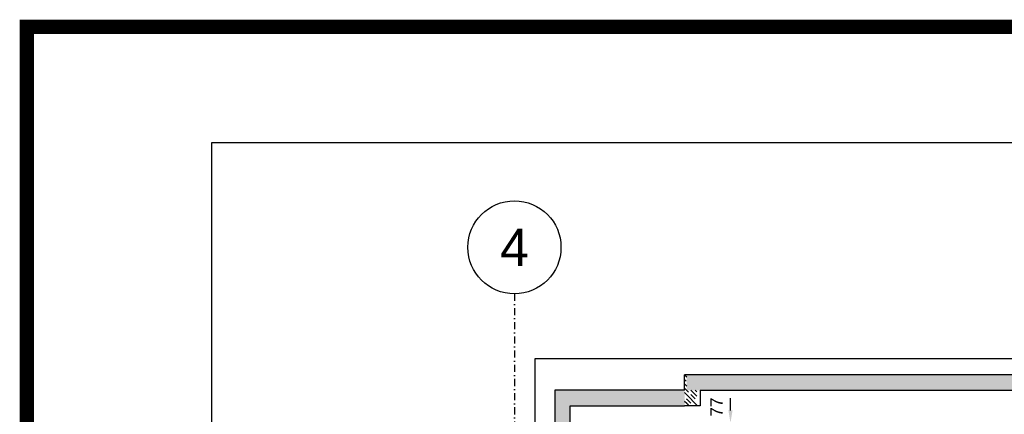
# Model space of a CAD drawing. Header units: millimetres. Extents: x -34919 to 306996, y -293018 to -145733.
# Tile 250 of 256: x 65448 to 81311, y -152097 to -145733. Entities that reach past the tile are written whole.
import ezdxf

# ---------------------------------------------------------------- set-up
doc = ezdxf.new("R2010")
doc.units = ezdxf.units.MM
doc.header["$LTSCALE"] = 3
doc.linetypes.add('DASHDOT', pattern=[25.4, 12.7, -6.35, 0, -6.35])
for name, color, linetype in [('AR-----H0_HATCHES_RASTERIT', 8, 'Continuous'), ('ARF2000E0_LOAD_BEARING_KANTAVAT', 1, 'Continuous'), ('Prz', 5, 'Continuous'), ('stezenia', 4, 'Continuous')]:
    doc.layers.add(name, color=color, linetype=linetype)
doc.styles.get("Standard").update_dxf_attribs({"font": 'arial.ttf', "height": 25})
doc.dimstyles.new('STANDARD-100', dxfattribs={"dimscale": 100, "dimtxt": 2, "dimasz": 2, "dimexe": 0, "dimexo": 0, "dimgap": 0.6, "dimtad": 1, "dimdec": 0, "dimzin": 12, "dimdsep": 46, "dimtxsty": 'Standard', "dimcen": 1, "dimclrd": 256, "dimclre": 256, "dimclrt": 2, "dimadec": 0, "dimazin": 0, "dimtfac": 1, "dimtdec": 0, "dimtmove": 0, "dimatfit": 3, "dimfxl": 0, "dimtolj": 1, "dimtzin": 0, "dimarcsym": 0})
pattern_1 = [(315, (46419.11, -145059.4), (70.71068, 70.71068), []), (315, (46419.11, -145129.9), (70.71068, 70.71068), [100, -50])]

# ---------------------------------------------------------------- blocks, each defined once
blk = doc.blocks.new('*D1868')
at = {"lineweight": -2, "transparency": 16777216}
for p, q in [((76900, -152034), (76900, -151834)), ((76219, -152234), (76900, -152234)), ((76900, -152234), (76900, -152312)), ((76864, -152312), (76900, -152312)), ((76900, -152512), (76900, -152712))]:
    blk.add_line(p, q, dxfattribs=at)
at = {"transparency": 16777216}
for points in [[(76866, -152034), (76933, -152034), (76900, -152234)], [(76866, -152512), (76933, -152512), (76900, -152312)]]:
    blk.add_solid(points, dxfattribs=at)
at = {"layer": 'Defpoints', "color": 0, "transparency": 16777216}
for p in [(76219, -152234, 0), (76864, -152312), (76900, -152312)]:
    blk.add_point(p, dxfattribs=at)
at = {"color": 2, "transparency": 16777216, "insert": (76674, -151980), "char_height": 200, "attachment_point": 5, "rotation": 90}
blk.add_mtext('\\A1;77', dxfattribs=at)

msp = doc.modelspace()

# ---------------------------------------------------------------- hatches: boundary and pattern name
at = {"layer": 'AR-----H0_HATCHES_RASTERIT'}
h = msp.add_hatch(dxfattribs=at)
h.set_pattern_fill('JIS_STN_1E', color=8, scale=100, angle=-90, style=0)
h.set_pattern_definition(pattern_1)
h.paths.add_polyline_path([(76159.109, -151459.404), (76159.109, -151959.404), (76194.109, -151959.404), (76194.109, -151459.404)])
h = msp.add_hatch(dxfattribs=at)
h.set_pattern_fill('JIS_STN_1E', color=8, scale=100, angle=-90, style=0)
h.set_pattern_definition(pattern_1)
h.paths.add_polyline_path([(76194.109, -151709.404), (76194.109, -151459.404), (109919.109, -151459.404), (109919.109, -151709.404)])
h = msp.add_hatch(dxfattribs=at)
h.set_pattern_fill('JIS_STN_1E', color=8, scale=100, angle=-90, style=0)
h.set_pattern_definition([(315, (159588.85, -148571.61), (70.71068, 70.71068), []), (315, (159588.85, -148642.11), (70.71068, 70.71068), [100, -50])])
h.paths.add_polyline_path([(74469.109, -158009.404), (74319.109, -158009.404), (74319.109, -151959.404), (74788.794, -151959.404), (76159.109, -151959.404), (76159.109, -151709.404), (74069.109, -151709.404), (74069.109, -158159.404), (74219.109, -158159.404), (74219.109, -163209.404), (74069.109, -163209.404), (74069.109, -171009.404), (76159.109, -171009.404), (76159.109, -170759.404), (74319.109, -170759.404), (74319.109, -163359.444), (74469.109, -163359.444)])
h = msp.add_hatch(dxfattribs=at)
h.set_pattern_fill('JIS_STN_1E', color=8, scale=100, angle=-90, style=0)
h.set_pattern_definition(pattern_1)
h.paths.add_polyline_path([(76359.109, -151959.404), (76359.109, -151709.404), (76194.109, -151709.404), (76194.109, -151959.404)])

# ---------------------------------------------------------------- linework, layer by layer
at = {"color": 8, "linetype": 'DASHDOT', "ltscale": 3}
msp.add_line((73419.109, -150153.64), (73419.109, -173543.503), dxfattribs=at)
at = {"color": 8}
msp.add_lwpolyline([(73754.857, -151194.385), (110365.293, -151194.385), (110365.293, -171381.018), (73754.857, -171381.018)], close=True, dxfattribs=at)
msp.add_circle((73419.109, -149403.64), 750, dxfattribs=at)
at = {"layer": 'ARF2000E0_LOAD_BEARING_KANTAVAT', "color": 8}
for p, q in [((103619.095, -151459.404, 0), (76159.109, -151459.404, 0)), ((76159.109, -151709.404, 0), (76159.109, -151459.404, 0)), ((76409.109, -151709.404, 0), (103569.095, -151709.404)), ((76409.109, -151709.404, 0), (76409.109, -151959.404, 0)), ((74319.105, -151959.404, 0), (74789.109, -151959.404, 0)), ((74788.794, -151959.404, 0), (76159.109, -151959.404, 0)), ((76409.109, -151959.404, 0), (76159.109, -151959.404, 0))]:
    msp.add_line(p, q, dxfattribs=at)
at = {"layer": 'ARF2000E0_LOAD_BEARING_KANTAVAT', "color": 8, "elevation": 0}
for points in [[(76159.109, -151709.404), (74069.109, -151709.404), (74069.109, -158159.404), (74219.109, -158159.404), (74219.109, -163209.404), (74069.109, -163209.404), (74069.109, -171009.404), (76159.109, -171009.404)], [(74319.109, -158009.404), (74319.109, -151959.404), (74788.794, -151959.404)]]:
    msp.add_lwpolyline(points, dxfattribs=at)
at = {"layer": 'Prz', "elevation": 0}
msp.add_lwpolyline([(68542.555, -147715.271), (129664.778, -147715.271), (129664.778, -176715.271), (68542.555, -176715.271)], close=True, dxfattribs=at)
at = {"layer": 'stezenia', "color": 2, "const_width": 232.388}
msp.add_lwpolyline([(65564.028, -145848.888), (131364.394, -145848.888), (131364.394, -177756.212), (65564.028, -177756.212)], close=True, dxfattribs=at)

# ---------------------------------------------------------------- texts
at = {"color": 8, "insert": (73419.109, -149403.64), "char_height": 600, "attachment_point": 5}
msp.add_mtext('\\A1;4', dxfattribs=at)

# ---------------------------------------------------------------- dimensions: what is measured, and where the dimension line sits
at = {"color": 4}
dim = msp.add_linear_dim(base=(76899.632306, -152311.903613), p1=(76218.964353, -152234.403615, 0), p2=(76864.433951, -152311.903613), angle=270, dimstyle='STANDARD-100', override={"dimtmove": 1}, dxfattribs=at)
dim.commit()
dim.dimension.update_dxf_attribs({"geometry": '*D1868', "text_midpoint": (76834.259417, -151980.228834), "dimtype": 160})

doc.saveas('drawing.dxf')
